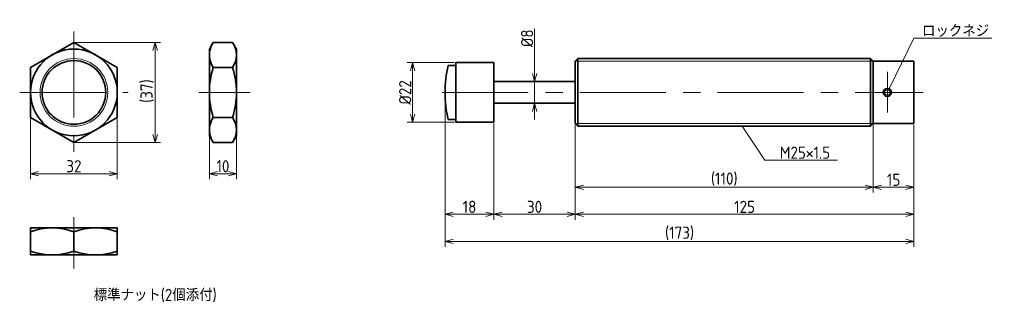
# Model space of a CAD drawing. Header units: millimetres. Extents: x 40 to 403, y 107 to 212.
import ezdxf

# ---------------------------------------------------------------- set-up
doc = ezdxf.new("R2010")
doc.units = ezdxf.units.MM
doc.linetypes.add('CENTER', pattern=[50.8, 31.75, -6.35, 6.35, -6.35])
doc.layers.get('0').update_dxf_attribs({"plot": 0})
doc.layers.add('図形', color=7, linetype='Continuous', lineweight=35)
doc.layers.add('寸法・文字', color=3, linetype='Continuous', lineweight=18)
doc.layers.get('0').off()
doc.styles.add('Dimension', font='isocp.shx', dxfattribs={"bigfont": 'bigfont.shx'})
doc.dimstyles.new('DXF用', dxfattribs={"dimtxt": 4.5, "dimasz": 3, "dimexe": 2, "dimexo": 0.5, "dimgap": 0.5, "dimtad": 1, "dimdec": 3, "dimdsep": 46, "dimtxsty": 'Dimension', "dimblk": 'OPEN30', "dimcen": 2.5, "dimclrd": 3, "dimclre": 3, "dimclrt": 3, "dimazin": 2, "dimtfac": 1, "dimtdec": 3, "dimtmove": 0, "dimatfit": 3, "dimldrblk": 'OPEN30', "dimfxl": 1, "dimlwd": 18, "dimlwe": 18, "dimarcsym": 0})
doc.dimstyles.new('DXF用-2', dxfattribs={"dimtxt": 4.5, "dimasz": 3, "dimexe": 2, "dimexo": 0.5, "dimgap": 0.5, "dimtad": 1, "dimdec": 3, "dimdsep": 46, "dimtxsty": 'Dimension', "dimblk": 'OPEN30', "dimcen": 2.5, "dimclrd": 3, "dimclre": 3, "dimclrt": 3, "dimazin": 2, "dimtfac": 1, "dimtdec": 3, "dimtmove": 0, "dimatfit": 1, "dimldrblk": 'OPEN30', "dimfxl": 1, "dimlwd": 18, "dimlwe": 18, "dimarcsym": 0})

# ---------------------------------------------------------------- blocks, each defined once
blk = doc.blocks.new('_Open30')
at = {"color": 0, "linetype": 'ByBlock', "lineweight": -2}
for p, q in [((-1, 0.27), (0, 0)), ((0, 0), (-1, -0.27)), ((0, 0), (-1, 0))]:
    blk.add_line(p, q, dxfattribs=at)
blk = doc.blocks.new('*D1')
at = {"layer": 'Defpoints', "color": 0}
for p in [(355, 173.5), (370, 173.5), (355, 150)]:
    blk.add_point(p, dxfattribs=at)
at = {"layer": '寸法・文字', "color": 3, "lineweight": 18}
for p, q in [((355, 173), (355, 148)), ((370, 173), (370, 148)), ((367, 150), (358, 150))]:
    blk.add_line(p, q, dxfattribs=at)
at = {"layer": '寸法・文字', "color": 3, "lineweight": 18, "xscale": 3, "yscale": 3, "zscale": 3, "rotation": 180}
blk.add_blockref('_Open30', (355, 150), dxfattribs=at)
at = {"layer": '寸法・文字', "color": 3, "lineweight": 18, "xscale": 3, "yscale": 3, "zscale": 3}
blk.add_blockref('_Open30', (370, 150), dxfattribs=at)
at = {"layer": '寸法・文字', "color": 3, "insert": (362.5, 152.75), "char_height": 4.5, "attachment_point": 5, "style": 'Dimension'}
blk.add_mtext('15', dxfattribs=at)
blk = doc.blocks.new('*D2')
at = {"layer": 'Defpoints', "color": 0}
for p in [(245, 173.5), (355, 173.5), (245, 150)]:
    blk.add_point(p, dxfattribs=at)
at = {"layer": '寸法・文字', "color": 3, "lineweight": 18}
for p, q in [((245, 173), (245, 148)), ((355, 173), (355, 148)), ((352, 150), (248, 150))]:
    blk.add_line(p, q, dxfattribs=at)
at = {"layer": '寸法・文字', "color": 3, "lineweight": 18, "xscale": 3, "yscale": 3, "zscale": 3, "rotation": 180}
blk.add_blockref('_Open30', (245, 150), dxfattribs=at)
at = {"layer": '寸法・文字', "color": 3, "lineweight": 18, "xscale": 3, "yscale": 3, "zscale": 3}
blk.add_blockref('_Open30', (355, 150), dxfattribs=at)
at = {"layer": '寸法・文字', "color": 3, "insert": (300, 152.975), "char_height": 4.5, "attachment_point": 5, "style": 'Dimension'}
blk.add_mtext('(110)', dxfattribs=at)
blk = doc.blocks.new('*D3')
at = {"layer": 'Defpoints', "color": 0}
for p in [(215, 174), (245, 173.5), (215, 140)]:
    blk.add_point(p, dxfattribs=at)
at = {"layer": '寸法・文字', "color": 3, "lineweight": 18}
for p, q in [((215, 173.5), (215, 138)), ((245, 173), (245, 138)), ((242, 140), (218, 140))]:
    blk.add_line(p, q, dxfattribs=at)
at = {"layer": '寸法・文字', "color": 3, "lineweight": 18, "xscale": 3, "yscale": 3, "zscale": 3, "rotation": 180}
blk.add_blockref('_Open30', (215, 140), dxfattribs=at)
at = {"layer": '寸法・文字', "color": 3, "lineweight": 18, "xscale": 3, "yscale": 3, "zscale": 3}
blk.add_blockref('_Open30', (245, 140), dxfattribs=at)
at = {"layer": '寸法・文字', "color": 3, "insert": (230, 142.75), "char_height": 4.5, "attachment_point": 5, "style": 'Dimension'}
blk.add_mtext('30', dxfattribs=at)
blk = doc.blocks.new('*D4')
at = {"layer": 'Defpoints', "color": 0}
for p in [(197, 185), (215, 174), (197, 140)]:
    blk.add_point(p, dxfattribs=at)
at = {"layer": '寸法・文字', "color": 3, "lineweight": 18}
for p, q in [((197, 184.5), (197, 138)), ((215, 173.5), (215, 138)), ((212, 140), (200, 140))]:
    blk.add_line(p, q, dxfattribs=at)
at = {"layer": '寸法・文字', "color": 3, "lineweight": 18, "xscale": 3, "yscale": 3, "zscale": 3, "rotation": 180}
blk.add_blockref('_Open30', (197, 140), dxfattribs=at)
at = {"layer": '寸法・文字', "color": 3, "lineweight": 18, "xscale": 3, "yscale": 3, "zscale": 3}
blk.add_blockref('_Open30', (215, 140), dxfattribs=at)
at = {"layer": '寸法・文字', "color": 3, "insert": (206, 142.75), "char_height": 4.5, "attachment_point": 5, "style": 'Dimension'}
blk.add_mtext('18', dxfattribs=at)
blk = doc.blocks.new('*D5')
at = {"layer": 'Defpoints', "color": 0}
for p in [(245, 173.5), (370, 173.5), (370, 140)]:
    blk.add_point(p, dxfattribs=at)
at = {"layer": '寸法・文字', "color": 3, "lineweight": 18}
for p, q in [((245, 173), (245, 138)), ((370, 173), (370, 138)), ((248, 140), (367, 140))]:
    blk.add_line(p, q, dxfattribs=at)
at = {"layer": '寸法・文字', "color": 3, "lineweight": 18, "xscale": 3, "yscale": 3, "zscale": 3, "rotation": 180}
blk.add_blockref('_Open30', (245, 140), dxfattribs=at)
at = {"layer": '寸法・文字', "color": 3, "lineweight": 18, "xscale": 3, "yscale": 3, "zscale": 3}
blk.add_blockref('_Open30', (370, 140), dxfattribs=at)
at = {"layer": '寸法・文字', "color": 3, "insert": (307.5, 142.75), "char_height": 4.5, "attachment_point": 5, "style": 'Dimension'}
blk.add_mtext('125', dxfattribs=at)
blk = doc.blocks.new('*D6')
at = {"layer": 'Defpoints', "color": 0}
for p in [(197, 184.5), (370, 173.5), (370, 130)]:
    blk.add_point(p, dxfattribs=at)
at = {"layer": '寸法・文字', "color": 3, "lineweight": 18}
for p, q in [((197, 184), (197, 128)), ((370, 173), (370, 128)), ((200, 130), (367, 130))]:
    blk.add_line(p, q, dxfattribs=at)
at = {"layer": '寸法・文字', "color": 3, "lineweight": 18, "xscale": 3, "yscale": 3, "zscale": 3, "rotation": 180}
blk.add_blockref('_Open30', (197, 130), dxfattribs=at)
at = {"layer": '寸法・文字', "color": 3, "lineweight": 18, "xscale": 3, "yscale": 3, "zscale": 3}
blk.add_blockref('_Open30', (370, 130), dxfattribs=at)
at = {"layer": '寸法・文字', "color": 3, "insert": (283.5, 132.975), "char_height": 4.5, "attachment_point": 5, "style": 'Dimension'}
blk.add_mtext('(173)', dxfattribs=at)
blk = doc.blocks.new('*D7')
at = {"layer": 'Defpoints', "color": 0}
for p in [(201, 196), (185, 174), (201, 174)]:
    blk.add_point(p, dxfattribs=at)
at = {"layer": '寸法・文字', "color": 3, "lineweight": 18}
for p, q in [((200.5, 196), (183, 196)), ((185, 193), (185, 177)), ((200.5, 174), (183, 174))]:
    blk.add_line(p, q, dxfattribs=at)
at = {"layer": '寸法・文字', "color": 3, "lineweight": 18, "xscale": 3, "yscale": 3, "zscale": 3}
for p, rotation in [((185, 196), 90), ((185, 174), 270)]:
    blk.add_blockref('_Open30', p, dxfattribs=dict(at, rotation=rotation))
at = {"layer": '寸法・文字', "color": 3, "insert": (182.25, 185), "char_height": 4.5, "attachment_point": 5, "rotation": 90, "style": 'Dimension'}
blk.add_mtext('%%c22', dxfattribs=at)
blk = doc.blocks.new('*D8')
at = {"layer": 'Defpoints', "color": 0}
for p in [(230, 189), (230, 189), (230, 181)]:
    blk.add_point(p, dxfattribs=at)
at = {"layer": '寸法・文字', "color": 3, "lineweight": 18}
for p, q in [((230, 192), (230, 208.425)), ((230, 181), (230, 189)), ((230, 178), (230, 175))]:
    blk.add_line(p, q, dxfattribs=at)
at = {"layer": '寸法・文字', "color": 3, "lineweight": 18, "xscale": 3, "yscale": 3, "zscale": 3}
for p, rotation in [((230, 189), 270), ((230, 181), 90)]:
    blk.add_blockref('_Open30', p, dxfattribs=dict(at, rotation=rotation))
at = {"layer": '寸法・文字', "color": 3, "insert": (227.25, 205), "char_height": 4.5, "attachment_point": 5, "rotation": 90, "style": 'Dimension'}
blk.add_mtext('%%c8', dxfattribs=at)
blk = doc.blocks.new('*D9')
at = {"layer": 'Defpoints', "color": 0}
for p in [(44, 175.76), (76, 175.76), (76, 155)]:
    blk.add_point(p, dxfattribs=at)
at = {"layer": '寸法・文字', "color": 3, "lineweight": 18}
for p, q in [((44, 175.26), (44, 153)), ((76, 175.26), (76, 153)), ((47, 155), (73, 155))]:
    blk.add_line(p, q, dxfattribs=at)
at = {"layer": '寸法・文字', "color": 3, "lineweight": 18, "xscale": 3, "yscale": 3, "zscale": 3, "rotation": 180}
blk.add_blockref('_Open30', (44, 155), dxfattribs=at)
at = {"layer": '寸法・文字', "color": 3, "lineweight": 18, "xscale": 3, "yscale": 3, "zscale": 3}
blk.add_blockref('_Open30', (76, 155), dxfattribs=at)
at = {"layer": '寸法・文字', "color": 3, "insert": (60, 157.75), "char_height": 4.5, "attachment_point": 5, "style": 'Dimension'}
blk.add_mtext('32', dxfattribs=at)
blk = doc.blocks.new('*D10')
at = {"layer": 'Defpoints', "color": 0}
for p in [(60, 203.48), (60, 166.52), (90, 166.52)]:
    blk.add_point(p, dxfattribs=at)
at = {"layer": '寸法・文字', "color": 3, "lineweight": 18}
for p, q in [((60.5, 203.48), (92, 203.48)), ((90, 200.48), (90, 169.52)), ((60.5, 166.52), (92, 166.52))]:
    blk.add_line(p, q, dxfattribs=at)
at = {"layer": '寸法・文字', "color": 3, "lineweight": 18, "xscale": 3, "yscale": 3, "zscale": 3}
for p, rotation in [((90, 203.48), 90), ((90, 166.52), 270)]:
    blk.add_blockref('_Open30', p, dxfattribs=dict(at, rotation=rotation))
at = {"layer": '寸法・文字', "color": 3, "insert": (87.03, 185.49), "char_height": 4.5, "attachment_point": 5, "rotation": 90, "style": 'Dimension'}
blk.add_mtext('(37)', dxfattribs=at)
blk = doc.blocks.new('*D11')
at = {"layer": 'Defpoints', "color": 0}
for p in [(110, 169), (120, 169), (120, 155)]:
    blk.add_point(p, dxfattribs=at)
at = {"layer": '寸法・文字', "color": 3, "lineweight": 18}
for p, q in [((110, 168.5), (110, 153)), ((120, 168.5), (120, 153)), ((113, 155), (117, 155))]:
    blk.add_line(p, q, dxfattribs=at)
at = {"layer": '寸法・文字', "color": 3, "lineweight": 18, "xscale": 3, "yscale": 3, "zscale": 3, "rotation": 180}
blk.add_blockref('_Open30', (110, 155), dxfattribs=at)
at = {"layer": '寸法・文字', "color": 3, "lineweight": 18, "xscale": 3, "yscale": 3, "zscale": 3}
blk.add_blockref('_Open30', (120, 155), dxfattribs=at)
at = {"layer": '寸法・文字', "color": 3, "insert": (115, 157.75), "char_height": 4.5, "attachment_point": 5, "style": 'Dimension'}
blk.add_mtext('10', dxfattribs=at)

msp = doc.modelspace()

# ---------------------------------------------------------------- linework, layer by layer
at = {"layer": '図形', "color": 3, "linetype": 'CENTER', "lineweight": 18}
for p, q in [((60, 207.5), (60, 162.5)), ((360.2, 192.6215), (360.2, 177.6066)), ((40, 185), (80, 185)), ((106.1031, 185), (125, 185)), ((195.9384, 185), (373.375, 185)), ((60, 138.8969), (60, 120))]:
    msp.add_line(p, q, dxfattribs=at)
at = {"layer": '図形'}
for p, q in [((60, 203.4752), (44, 194.2376)), ((76, 194.2376), (60, 203.4752)), ((110, 201), (111.4291, 203.4752)), ((111.4291, 203.4752), (118.5709, 203.4752)), ((120, 201), (118.5709, 203.4752)), ((110, 169), (110, 201)), ((120, 169), (120, 201)), ((245, 196.5), (246, 197.5)), ((245, 196.5), (245, 173.5)), ((246, 197.5), (354, 197.5)), ((246, 197.5), (246, 172.5)), ((354, 197.5), (354, 172.5)), ((355, 196.5), (354, 197.5)), ((355, 196.5), (370, 196.5)), ((355, 196.5), (355, 173.5)), ((370, 196.5), (370, 173.5)), ((44, 194.2376), (44, 175.7624)), ((76, 175.7624), (76, 194.2376)), ((111.4291, 194.2376), (118.5709, 194.2376)), ((201, 195), (198.1252, 195)), ((201, 196), (201, 174)), ((215, 196), (201, 196)), ((215, 196), (215, 174)), ((245, 189), (215, 189)), ((245, 181), (215, 181)), ((44, 175.7624), (60, 166.5248)), ((60, 166.5248), (76, 175.7624)), ((111.4291, 175.7624), (118.5709, 175.7624)), ((201, 175), (198.1266, 175)), ((215, 174), (201, 174)), ((245, 173.5), (246, 172.5)), ((246.0045, 172.5), (354, 172.5)), ((355, 173.5), (354, 172.5)), ((355, 173.5), (370, 173.5)), ((110, 169), (111.4291, 166.5248)), ((120, 169), (118.5709, 166.5248)), ((111.4291, 166.5248), (118.5709, 166.5248)), ((44, 135), (76, 135)), ((44, 135), (44, 125)), ((76, 135), (76, 125)), ((60, 133.5709), (60, 126.4291)), ((44, 125), (76, 125))]:
    msp.add_line(p, q, dxfattribs=at)
at = {"layer": '図形', "color": 3, "lineweight": 18}
for p, q in [((245, 196.5), (355, 196.5)), ((245, 173.5), (355, 173.5))]:
    msp.add_line(p, q, dxfattribs=at)
at = {"layer": '図形'}
for centre, radius in [((60, 185), 16), ((60, 185), 11.75), ((360.2, 185), 1.5)]:
    msp.add_circle(centre, radius, dxfattribs=at)
at = {"layer": '図形', "color": 3, "lineweight": 18}
for centre, radius in [((60, 185), 12.5), ((360.2, 185), 1)]:
    msp.add_circle(centre, radius, dxfattribs=at)
at = {"layer": '図形'}
for centre, radius, start, end in [((118.1786, 198.8564), 8.1786, 145.615753, 214.384248), ((111.8214, 198.8564), 8.1786, 325.615752, 34.384247), ((140.5709, 185), 30.5709, 162.412046, 197.587954), ((89.4291, 185), 30.5709, 342.412046, 17.587954), ((242, 185), 45, 167.160412, 192.839588), ((118.1786, 171.1436), 8.1786, 145.615752, 214.384247), ((111.8214, 171.1436), 8.1786, 325.615753, 34.384248), ((52, 111.8932), 23.1068, 69.743841, 110.256159), ((68, 111.8932), 23.1068, 69.743841, 110.25616), ((52, 148.1068), 23.1068, 249.743844, 290.256154), ((68, 148.1068), 23.1068, 249.743842, 290.256158)]:
    msp.add_arc(centre, radius, start, end, dxfattribs=at)

# ---------------------------------------------------------------- texts
at = {"layer": '寸法・文字', "char_height": 4.5, "attachment_point": 7, "style": 'Dimension'}
for s, insert in [('ロックネジ', (373, 205.5)), ('M25×1.5', (320.5, 160.5))]:
    msp.add_mtext(s, dxfattribs=dict(at, insert=insert))
at = {"layer": '寸法・文字', "insert": (90, 110), "char_height": 4.5, "width": 75, "attachment_point": 5, "style": 'Dimension'}
msp.add_mtext('標準ナット(2個添付)', dxfattribs=at)

# ---------------------------------------------------------------- dimensions: what is measured, and where the dimension line sits
at = {"layer": '寸法・文字'}
for base, p1, p2, text, dimstyle, override, picture, middle in [((230, 189), (230, 181), (230, 189), '%%c<>', 'DXF用-2', {"dimse1": 1, "dimse2": 1}, '*D8', (230, 205)), ((90, 166.5248), (60, 203.4752), (60, 166.5248), '(<>)', 'DXF用', {"dimdec": 1}, '*D10', (90, 185.4914))]:
    dim = msp.add_linear_dim(base=base, p1=p1, p2=p2, angle=90, text=text, dimstyle=dimstyle, override=override, dxfattribs=at)
    dim.commit()
    dim.dimension.update_dxf_attribs({"geometry": picture, "text_midpoint": middle, "dimtype": 160})
dim = msp.add_linear_dim(base=(185, 174), p1=(201, 196), p2=(201, 174), angle=90, text='%%c<>', dimstyle='DXF用', dxfattribs=at)
dim.commit()
dim.dimension.update_dxf_attribs({"geometry": '*D7', "text_midpoint": (185, 185), "dimtype": 160})
for base, p1, p2, picture, middle in [((197, 140), (215, 174), (197, 185), '*D4', (206, 140)), ((76, 155), (44, 175.7624), (76, 175.7624), '*D9', (60, 155)), ((215, 140), (245, 173.5), (215, 174), '*D3', (230, 140)), ((370, 140), (245, 173.5), (370, 173.5), '*D5', (307.5, 140)), ((355, 150), (370, 173.5), (355, 173.5), '*D1', (362.5, 150)), ((120, 155), (110, 169), (120, 169), '*D11', (115, 155))]:
    dim = msp.add_linear_dim(base=base, p1=p1, p2=p2, dimstyle='DXF用', dxfattribs=at)
    dim.commit()
    dim.dimension.update_dxf_attribs({"geometry": picture, "text_midpoint": middle, "dimtype": 160})
for base, p1, p2, picture, middle in [((370, 130), (197, 184.5), (370, 173.5), '*D6', (283.5, 130)), ((245, 150), (355, 173.5), (245, 173.5), '*D2', (300, 150))]:
    dim = msp.add_linear_dim(base=base, p1=p1, p2=p2, text='(<>)', dimstyle='DXF用', dxfattribs=at)
    dim.commit()
    dim.dimension.update_dxf_attribs({"geometry": picture, "text_midpoint": middle, "dimtype": 160})

# ---------------------------------------------------------------- leaders
at = {"layer": '寸法・文字', "annotation_type": 0, "has_hookline": 1, "hookline_direction": 0}
for points, text_width in [([(360.86, 186.347), (370, 205), (372.5, 205)], 25.725), ([(306.6667, 172.5), (315, 160), (320, 160)], 21.3364)]:
    msp.add_leader(points, dimstyle='DXF用', override={"dimgap": 0.5, "dimtad": 1}, dxfattribs=dict(at, text_width=text_width))

doc.saveas('drawing.dxf')
